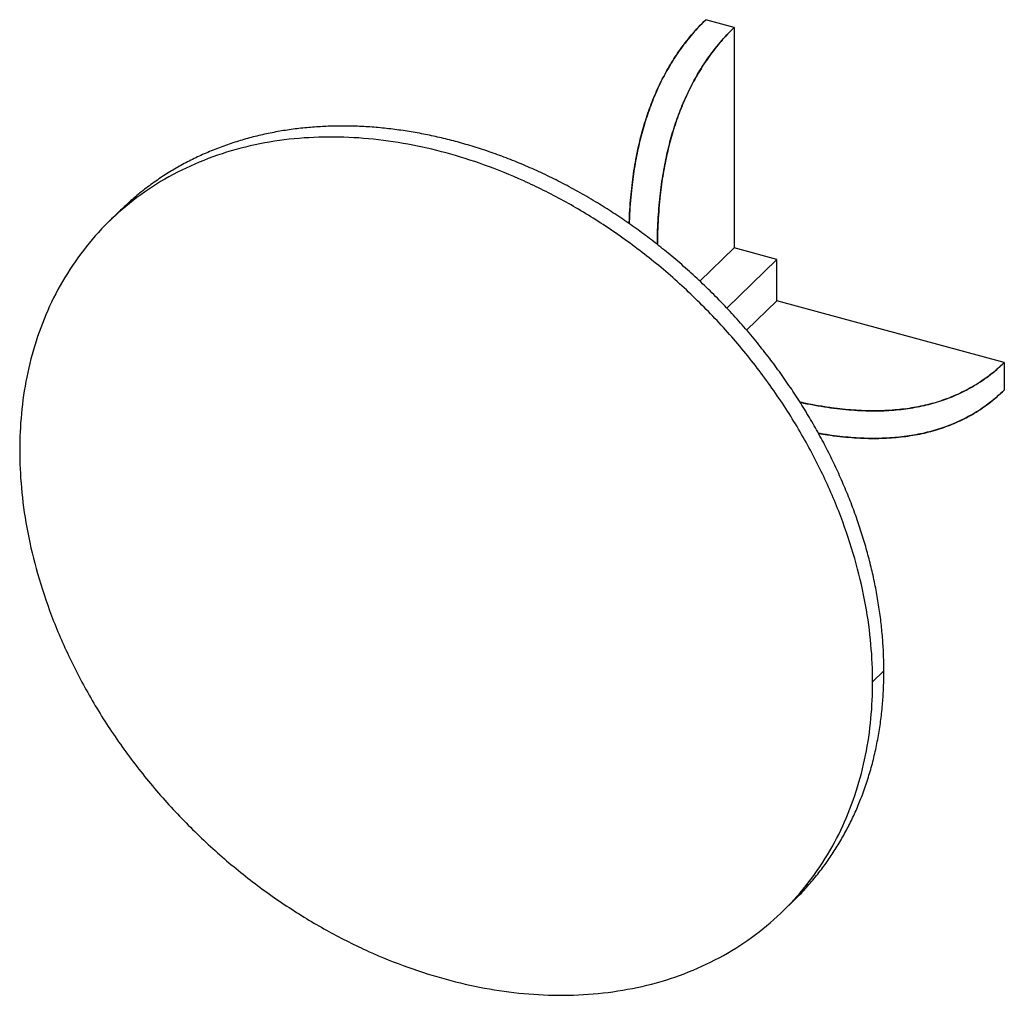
# Paper-space layout '_Trimetric' of a CAD drawing. Header units: millimetres. Extents: x -6974 to -5748, y -635 to 580.
import ezdxf

# ---------------------------------------------------------------- set-up
doc = ezdxf.new("R2010")
doc.units = ezdxf.units.MM

psp = doc.layouts.new('_Trimetric')

# ---------------------------------------------------------------- linework, layer by layer
at = {"color": 7, "linetype": 'Continuous', "lineweight": 25}
for p, q in [((-6084.6, 570.1), (-6119.9, 579.7)), ((-6084.6, 570.1), (-6084.6, 295.8)), ((-6848, 342.6), (-6862, 328.9)), ((-6084.6, 295.8), (-6127.2, 254.2)), ((-6031.5, 281.4), (-6084.6, 295.8)), ((-6031.5, 281.4), (-6093.7, 220.6)), ((-6031.5, 229.9), (-6031.5, 281.4)), ((-6031.5, 229.9), (-6069.1, 193.3)), ((-5748.5, 153), (-6031.5, 229.9)), ((-5748.5, 153), (-5748.5, 118.7)), ((-5898.3, -231), (-5912.3, -244.7)), ((-6023.9, -529.9), (-6009.9, -516.2))]:
    psp.add_line(p, q, dxfattribs=at)
for points, knots in [([(-6119.9, 579.7), (-6122.7, 576.9), (-6128.2, 571.4), (-6136.2, 562.5), (-6143.8, 553.2), (-6151.1, 543.6), (-6157.9, 533.6), (-6164.4, 523.2), (-6170.4, 512.8), (-6175.8, 502.3), (-6180.7, 491.9), (-6185.3, 481.1), (-6189.6, 470), (-6193.5, 458.6), (-6197.2, 446.9), (-6200.5, 434.9), (-6203.4, 422.6), (-6206.1, 410), (-6208.4, 397.2), (-6210.4, 384), (-6212.2, 369.6), (-6213.7, 354.1), (-6214.7, 339.1), (-6215.1, 329.7), (-6215.2, 325.8)], [0, 0, 0, 0, 0.057226, 0.111967, 0.164381, 0.214644, 0.262959, 0.309552, 0.354677, 0.39499, 0.434535, 0.473556, 0.512309, 0.551054, 0.590051, 0.629557, 0.669817, 0.711063, 0.753513, 0.797364, 0.842796, 0.898588, 0.957036, 1, 1, 1, 1]), ([(-6215.2, 325.8), (-6215.1, 328.9), (-6214.8, 337.1), (-6214, 350.5), (-6212.6, 365.6), (-6210.9, 380.5), (-6208.8, 394.9), (-6206.4, 408.7), (-6203.7, 421.7), (-6200.7, 434), (-6197.4, 446), (-6193.8, 457.7), (-6189.9, 469.1), (-6185.7, 480.2), (-6181.1, 491), (-6176.2, 501.5), (-6170.9, 511.7), (-6165.4, 521.6), (-6159.5, 531.1), (-6153, 541), (-6145.6, 551), (-6137.4, 561.1), (-6128.8, 570.8), (-6123, 576.7), (-6119.9, 579.7)], [0, 0, 0, 0, 0.034027, 0.088607, 0.140869, 0.190995, 0.239186, 0.285672, 0.327005, 0.367334, 0.40689, 0.445918, 0.484673, 0.523416, 0.562407, 0.601903, 0.642148, 0.683376, 0.725803, 0.769628, 0.823316, 0.879458, 0.938286, 1, 1, 1, 1]), ([(-6084.6, 570.1), (-6087.4, 567.3), (-6092.8, 561.8), (-6100.8, 552.9), (-6108.5, 543.6), (-6115.7, 534), (-6122.6, 524), (-6129, 513.6), (-6135, 503.2), (-6140.4, 492.7), (-6145.3, 482.2), (-6149.9, 471.5), (-6154.2, 460.4), (-6158.2, 449), (-6161.8, 437.3), (-6165.1, 425.3), (-6168.1, 413), (-6170.7, 400.4), (-6173.1, 387.5), (-6175.1, 374.4), (-6176.8, 360), (-6178.3, 344.5), (-6179.4, 327.8), (-6180, 312.8), (-6180.1, 303.5), (-6180.2, 299.8)], [0, 0, 0, 0, 0.0540156, 0.1056863, 0.1551596, 0.2026033, 0.2482079, 0.2921875, 0.3347809, 0.3728328, 0.4101592, 0.4469913, 0.4835701, 0.5201415, 0.5569513, 0.5942409, 0.6322425, 0.6711753, 0.7112436, 0.7526346, 0.7955183, 0.8481805, 0.9033495, 0.961218, 1, 1, 1, 1]), ([(-6180.2, 299.8), (-6180.1, 303.1), (-6180.1, 311.6), (-6179.5, 325.3), (-6178.6, 340.8), (-6177.3, 356), (-6175.5, 370.8), (-6173.4, 385.3), (-6171, 399), (-6168.3, 412.1), (-6165.3, 424.4), (-6162.1, 436.4), (-6158.5, 448.1), (-6154.5, 459.5), (-6150.3, 470.6), (-6145.7, 481.4), (-6140.8, 491.9), (-6135.6, 502.1), (-6130, 512), (-6124.2, 521.5), (-6117.6, 531.4), (-6110.2, 541.4), (-6102.1, 551.5), (-6093.5, 561.2), (-6087.6, 567.1), (-6084.6, 570.1)], [0, 0, 0, 0, 0.03433, 0.088185, 0.139705, 0.189037, 0.236352, 0.281842, 0.325721, 0.364737, 0.402805, 0.440143, 0.476983, 0.513566, 0.550136, 0.586941, 0.624222, 0.662211, 0.701127, 0.741176, 0.782544, 0.833221, 0.886216, 0.941746, 1, 1, 1, 1]), ([(-5898.3, -231), (-5898.4, -224.6), (-5898.5, -211.7), (-5899.7, -192), (-5901.6, -171.9), (-5904.3, -151.3), (-5907.9, -130.4), (-5912.2, -109.6), (-5917.3, -88.9), (-5923.1, -68.4), (-5929.7, -47.8), (-5937.1, -27), (-5945.4, -6.2), (-5954.4, 14.7), (-5964.3, 35.5), (-5974.9, 56.3), (-5986.4, 76.9), (-5998.5, 97.3), (-6011.3, 117.2), (-6024.8, 136.8), (-6038.9, 156.1), (-6054, 175.4), (-6070.2, 194.9), (-6087.4, 214.2), (-6105.3, 233), (-6123.7, 251.1), (-6142.6, 268.5), (-6161.5, 284.9), (-6180.5, 300.3), (-6199.4, 314.6), (-6218.4, 328.2), (-6237.7, 341.1), (-6257.9, 353.7), (-6278.8, 365.8), (-6300.6, 377.5), (-6322.4, 388.2), (-6344.1, 397.9), (-6365.6, 406.7), (-6386.9, 414.6), (-6408, 421.5), (-6428.6, 427.5), (-6448.8, 432.6), (-6468.8, 437), (-6489.1, 440.6), (-6509.5, 443.5), (-6530.1, 445.7), (-6550.3, 447), (-6570.3, 447.4), (-6589.8, 447.1), (-6609.2, 446), (-6628.6, 444.1), (-6647.8, 441.3), (-6666.8, 437.7), (-6685.5, 433.3), (-6703.9, 427.9), (-6722, 421.7), (-6739.6, 414.7), (-6756.6, 407), (-6773, 398.4), (-6788.9, 389.1), (-6804.7, 378.7), (-6820.2, 367.2), (-6834.8, 355.1), (-6843.8, 346.5), (-6848, 342.5)], [0, 0, 0, 0, 0.015008, 0.03024, 0.045687, 0.061344, 0.077203, 0.093255, 0.108559, 0.124017, 0.139621, 0.155361, 0.171227, 0.187207, 0.20329, 0.219464, 0.235718, 0.252038, 0.268118, 0.284236, 0.300381, 0.316539, 0.333987, 0.351418, 0.368817, 0.386167, 0.403453, 0.420659, 0.436796, 0.452835, 0.468767, 0.484579, 0.500261, 0.517597, 0.534745, 0.551694, 0.56843, 0.584946, 0.60123, 0.617276, 0.633075, 0.648084, 0.663315, 0.678762, 0.694419, 0.710278, 0.72633, 0.741634, 0.757092, 0.772696, 0.788436, 0.804302, 0.820282, 0.836365, 0.85254, 0.868793, 0.885113, 0.901193, 0.917312, 0.933456, 0.949614, 0.967062, 0.984493, 1, 1, 1, 1]), ([(-5912.3, -244.7), (-5912.3, -229.6), (-5913, -213.9), (-5915.9, -181.9), (-5918.1, -165.5), (-5924.2, -132), (-5928, -114.9), (-5937.5, -80.3), (-5943.1, -62.9), (-5956, -27.7), (-5963.4, -10), (-5979.8, 25.2), (-5988.9, 42.8), (-6008.7, 77.6), (-6019.5, 94.8), (-6042.5, 128.6), (-6054.8, 145.1), (-6080.7, 177.3), (-6094.3, 192.9), (-6122.7, 222.9), (-6137.4, 237.3), (-6167.7, 264.8), (-6183.3, 277.8), (-6215.1, 302.4), (-6231.3, 313.9), (-6263.9, 335.3), (-6280.4, 345.2), (-6313.4, 363.3), (-6330, 371.6), (-6362.8, 386.4), (-6379.1, 393), (-6411.4, 404.6), (-6427.3, 409.6), (-6458.6, 418.1), (-6474.5, 421.7), (-6506.7, 427.7), (-6523.1, 429.9), (-6555.9, 433), (-6572.4, 433.7), (-6605.5, 433.5), (-6621.9, 432.6), (-6654.6, 429), (-6670.8, 426.2), (-6702.6, 419), (-6718.1, 414.4), (-6748.5, 403.4), (-6763.2, 397), (-6791.6, 382.4), (-6805.2, 374.2), (-6831.1, 356.1), (-6843.4, 346.3), (-6866.4, 325), (-6877.2, 313.7), (-6897, 289.6), (-6906.1, 277), (-6922.5, 250.7), (-6929.9, 237), (-6942.8, 208.8), (-6948.4, 194.4), (-6957.8, 165), (-6961.7, 150), (-6967.8, 119.8), (-6970, 104.6), (-6972.9, 74.1), (-6973.6, 58.9), (-6973.6, 43.7)], [0, 0, 0, 0, 0.03125, 0.03125, 0.0625, 0.0625, 0.09375, 0.09375, 0.125, 0.125, 0.15625, 0.15625, 0.1875, 0.1875, 0.21875, 0.21875, 0.25, 0.25, 0.28125, 0.28125, 0.3125, 0.3125, 0.34375, 0.34375, 0.375, 0.375, 0.40625, 0.40625, 0.4375, 0.4375, 0.46875, 0.46875, 0.5, 0.5, 0.53125, 0.53125, 0.5625, 0.5625, 0.59375, 0.59375, 0.625, 0.625, 0.65625, 0.65625, 0.6875, 0.6875, 0.71875, 0.71875, 0.75, 0.75, 0.78125, 0.78125, 0.8125, 0.8125, 0.84375, 0.84375, 0.875, 0.875, 0.90625, 0.90625, 0.9375, 0.9375, 0.96875, 0.96875, 1, 1, 1, 1]), ([(-5748.5, 153), (-5751.3, 150.3), (-5757, 145), (-5766.1, 137.5), (-5775.6, 130.6), (-5785.5, 124.2), (-5795.8, 118.5), (-5806.4, 113.3), (-5817.2, 108.8), (-5827.9, 105), (-5838.7, 101.7), (-5849.8, 99), (-5861.2, 96.8), (-5872.9, 95), (-5884.9, 93.8), (-5897.3, 93), (-5910, 92.7), (-5922.9, 92.9), (-5936.2, 93.6), (-5949.8, 94.8), (-5964.6, 96.6), (-5980.6, 99.1), (-5993.7, 101.5), (-6001, 103.2), (-6002.8, 103.6)], [0, 0, 0, 0, 0.0586703, 0.1147936, 0.1685301, 0.2200622, 0.2695967, 0.3173661, 0.3636299, 0.4049609, 0.4455038, 0.4855098, 0.5252408, 0.5649636, 0.6049454, 0.6454484, 0.6867246, 0.7290124, 0.7725335, 0.8174912, 0.8640704, 0.9212707, 0.9811938, 1, 1, 1, 1]), ([(-6002.7, 103.6), (-6001.9, 103.4), (-5995.8, 102), (-5984.3, 99.8), (-5968.7, 97.2), (-5953.4, 95.2), (-5938.5, 93.8), (-5924.4, 93), (-5911, 92.7), (-5898.3, 92.9), (-5885.9, 93.7), (-5873.8, 94.9), (-5862.1, 96.6), (-5850.7, 98.8), (-5839.6, 101.5), (-5828.8, 104.7), (-5818.3, 108.4), (-5808.1, 112.5), (-5798.3, 117.2), (-5788.2, 122.6), (-5777.9, 129), (-5767.6, 136.4), (-5757.6, 144.4), (-5751.6, 150.1), (-5748.5, 153)], [0, 0, 0, 0, 0.009509, 0.065473, 0.119063, 0.17046, 0.219875, 0.267541, 0.309923, 0.351275, 0.391835, 0.431854, 0.471593, 0.51132, 0.5513, 0.591798, 0.633065, 0.675339, 0.718843, 0.763781, 0.818831, 0.876399, 0.93672, 1, 1, 1, 1]), ([(-6002.7, 103.6), (-6001.9, 103.4), (-5995.8, 102), (-5984.3, 99.8), (-5968.7, 97.2), (-5953.4, 95.2), (-5938.5, 93.8), (-5924.4, 93), (-5911, 92.7), (-5898.3, 92.9), (-5885.9, 93.7), (-5873.8, 94.9), (-5862.1, 96.6), (-5850.7, 98.8), (-5839.6, 101.5), (-5828.8, 104.7), (-5818.3, 108.4), (-5808.1, 112.5), (-5798.3, 117.2), (-5788.2, 122.6), (-5777.9, 129), (-5767.6, 136.4), (-5757.6, 144.4), (-5751.6, 150.1), (-5748.5, 153)], [0, 0, 0, 0, 0.009509, 0.065473, 0.119063, 0.17046, 0.219875, 0.267541, 0.309923, 0.351275, 0.391835, 0.431854, 0.471593, 0.51132, 0.5513, 0.591798, 0.633065, 0.675339, 0.718843, 0.763781, 0.818831, 0.876399, 0.93672, 1, 1, 1, 1]), ([(-5979.8, 64.8), (-5976, 64.2), (-5967.3, 62.7), (-5953.4, 60.9), (-5938.5, 59.5), (-5924.4, 58.7), (-5911, 58.4), (-5898.3, 58.7), (-5885.9, 59.4), (-5873.8, 60.6), (-5862.1, 62.3), (-5850.7, 64.5), (-5839.6, 67.2), (-5828.8, 70.4), (-5818.3, 74.1), (-5808.1, 78.2), (-5798.3, 82.9), (-5788.2, 88.3), (-5777.9, 94.7), (-5767.6, 102.1), (-5757.6, 110.1), (-5751.6, 115.8), (-5748.5, 118.7)], [0, 0, 0, 0, 0.042388, 0.098259, 0.151974, 0.203789, 0.24986, 0.294812, 0.338902, 0.382404, 0.425602, 0.468786, 0.512246, 0.556269, 0.601127, 0.647081, 0.694372, 0.743221, 0.803062, 0.865641, 0.931212, 1, 1, 1, 1]), ([(-5748.5, 118.7), (-5751.3, 116), (-5757, 110.7), (-5766.1, 103.2), (-5775.6, 96.3), (-5785.5, 89.9), (-5795.8, 84.2), (-5806.4, 79), (-5817.2, 74.5), (-5827.9, 70.7), (-5838.7, 67.4), (-5849.8, 64.7), (-5861.2, 62.5), (-5872.9, 60.7), (-5884.9, 59.5), (-5897.3, 58.7), (-5910, 58.4), (-5922.9, 58.6), (-5936.2, 59.3), (-5949.8, 60.5), (-5964.4, 62.3), (-5974.4, 63.9), (-5979.8, 64.8)], [0, 0, 0, 0, 0.063798, 0.124826, 0.183259, 0.239294, 0.293158, 0.345102, 0.395409, 0.440352, 0.484438, 0.52794, 0.571143, 0.614338, 0.657814, 0.701856, 0.74674, 0.792723, 0.840048, 0.888935, 0.939585, 1, 1, 1, 1]), ([(-5979.8, 64.8), (-5976, 64.2), (-5967.3, 62.7), (-5953.4, 60.9), (-5938.5, 59.5), (-5924.4, 58.7), (-5911, 58.4), (-5898.3, 58.7), (-5885.9, 59.4), (-5873.8, 60.6), (-5862.1, 62.3), (-5850.7, 64.5), (-5839.6, 67.2), (-5828.8, 70.4), (-5818.3, 74.1), (-5808.1, 78.2), (-5798.3, 82.9), (-5788.2, 88.3), (-5777.9, 94.7), (-5767.6, 102.1), (-5757.6, 110.1), (-5751.6, 115.8), (-5748.5, 118.7)], [0, 0, 0, 0, 0.042388, 0.098259, 0.151974, 0.203789, 0.24986, 0.294812, 0.338902, 0.382404, 0.425602, 0.468786, 0.512246, 0.556269, 0.601127, 0.647081, 0.694372, 0.743221, 0.803062, 0.865641, 0.931212, 1, 1, 1, 1]), ([(-6973.6, 43.7), (-6973.6, 28.6), (-6972.9, 13), (-6970, -19.1), (-6967.8, -35.5), (-6961.7, -69), (-6957.8, -86.1), (-6948.4, -120.6), (-6942.8, -138.1), (-6929.9, -173.3), (-6922.5, -191), (-6906.1, -226.2), (-6897, -243.8), (-6877.2, -278.6), (-6866.4, -295.8), (-6843.4, -329.6), (-6831.1, -346.1), (-6805.2, -378.2), (-6791.6, -393.9), (-6763.2, -423.9), (-6748.5, -438.3), (-6718.1, -465.8), (-6702.6, -478.8), (-6670.8, -503.4), (-6654.6, -514.9), (-6621.9, -536.3), (-6605.5, -546.2), (-6572.4, -564.3), (-6555.9, -572.6), (-6523.1, -587.4), (-6506.7, -594), (-6474.5, -605.5), (-6458.6, -610.5), (-6427.3, -619), (-6411.4, -622.7), (-6379.1, -628.6), (-6362.8, -630.9), (-6330, -634), (-6313.4, -634.7), (-6280.4, -634.5), (-6263.9, -633.6), (-6231.3, -629.9), (-6215.1, -627.2), (-6183.3, -619.9), (-6167.7, -615.4), (-6137.4, -604.4), (-6122.7, -598), (-6094.3, -583.4), (-6080.7, -575.2), (-6054.8, -557.1), (-6042.5, -547.2), (-6019.5, -526), (-6008.7, -514.6), (-5988.9, -490.6), (-5979.8, -478), (-5963.4, -451.6), (-5956, -438), (-5943.1, -409.8), (-5937.5, -395.4), (-5928, -365.9), (-5924.2, -351), (-5918.1, -320.8), (-5915.9, -305.6), (-5913, -275.1), (-5912.3, -259.9), (-5912.3, -244.7)], [0, 0, 0, 0, 0.03125, 0.03125, 0.0625, 0.0625, 0.09375, 0.09375, 0.125, 0.125, 0.15625, 0.15625, 0.1875, 0.1875, 0.21875, 0.21875, 0.25, 0.25, 0.28125, 0.28125, 0.3125, 0.3125, 0.34375, 0.34375, 0.375, 0.375, 0.40625, 0.40625, 0.4375, 0.4375, 0.46875, 0.46875, 0.5, 0.5, 0.53125, 0.53125, 0.5625, 0.5625, 0.59375, 0.59375, 0.625, 0.625, 0.65625, 0.65625, 0.6875, 0.6875, 0.71875, 0.71875, 0.75, 0.75, 0.78125, 0.78125, 0.8125, 0.8125, 0.84375, 0.84375, 0.875, 0.875, 0.90625, 0.90625, 0.9375, 0.9375, 0.96875, 0.96875, 1, 1, 1, 1]), ([(-6009.9, -516.2), (-6009.4, -515.7), (-6004.1, -510.8), (-5994.7, -500.6), (-5982, -485.8), (-5970.4, -470.6), (-5959.9, -455.1), (-5950.4, -439.4), (-5941.7, -423.3), (-5933.8, -406.7), (-5926.5, -389.2), (-5919.8, -370.7), (-5913.9, -351.2), (-5908.9, -331.4), (-5905, -311.5), (-5901.9, -291.4), (-5899.8, -271.3), (-5898.5, -251.2), (-5898.4, -237.7), (-5898.3, -231)], [0, 0, 0, 0, 0.00711, 0.072299, 0.137247, 0.201895, 0.262524, 0.32279, 0.382649, 0.44206, 0.500982, 0.566118, 0.630548, 0.694227, 0.757112, 0.819164, 0.88035, 0.940637, 1, 1, 1, 1])]:
    psp.add_open_spline(points, degree=3, knots=knots, dxfattribs=at)

doc.saveas('drawing.dxf')
